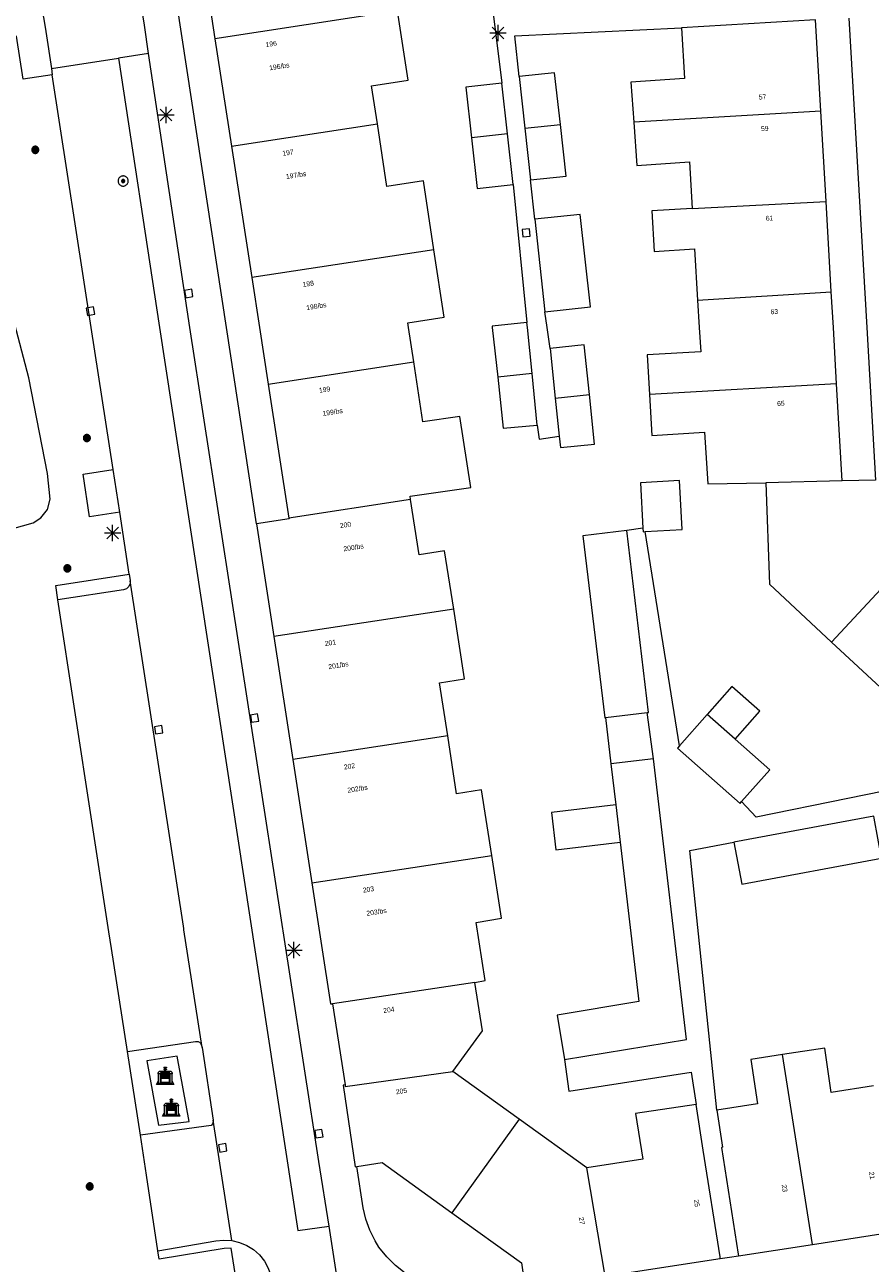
# Model space of a CAD drawing. Header units: metres. Extents: x 135779 to 137489, y 452643 to 455118.
# Tile 124 of 256: x 136086 to 136138, y 453743 to 453818. Entities that reach past the tile are written whole.
import ezdxf
from ezdxf.enums import TextEntityAlignment as Align

# ---------------------------------------------------------------- set-up
doc = ezdxf.new("R2010")
doc.units = ezdxf.units.M
for name, color, linetype, lineweight in [('KTop_BAK_Afval apart plaats', 96, 'Continuous', 13), ('KTop_BTD_Groenvoorziening', 62, 'Continuous', 13), ('KTop_NAR_Huisnummer (t)', 7, 'Continuous', 13), ('KTop_NAR_Huisnummer tijdelijk (t)', 7, 'Continuous', 13), ('KTop_OBW_Overig Plus', 1, 'Continuous', 13), ('KTop_OTD_Open verharding_tegels', 15, 'Continuous', 13), ('KTop_PAL_Lichtmast', 40, 'Continuous', 13), ('KTop_PND_Grondvlaksituatie van BAG-pand [tachy]', 1, 'Continuous', 13), ('KTop_PND_Pandscheiding', 40, 'Continuous', 13), ('KTop_PUT_Inspectie- of rioolput', 15, 'Continuous', 13), ('KTop_PUT_Kolk', 15, 'Continuous', 13), ('KTop_VGO_Boom', 92, 'Continuous', 13), ('KTop_WGD_Parkeervlak', 251, 'Continuous', 13), ('KTop_WGD_Rijbaan_Lokale weg', 251, 'Continuous', 13), ('KTop_WGD_Rijbaan_Lokale weg_verkeersdrempel', 40, 'Continuous', 13), ('KTop_WGD_Voetpad', 251, 'Continuous', 13), ('KTop_WGD_Voetpad_achterpad', 251, 'Continuous', 13)]:
    doc.layers.add(name, color=color, linetype=linetype, lineweight=lineweight)
doc.styles.add('Style-ROVU', font='ROVU.shx')
doc.styles.add('Style-ROVUCURSIEF', font='ROVUCURSIEF.shx')

# ---------------------------------------------------------------- blocks, each defined once
blk = doc.blocks.new('BAK_Afval_apart_plaats')
at = {"layer": 'KTop_BAK_Afval apart plaats'}
for p, q in [((-0.43, 0.141), (-0.425, 0.168)), ((-0.43, 0.118), (-0.43, 0.141)), ((-0.29, 0.118), (-0.43, 0.118)), ((-0.43, 0.118), (-0.43, -0.457)), ((-0.29, 0.118), (-0.43, 0.118)), ((-0.425, 0.168), (-0.416, 0.193)), ((-0.416, 0.193), (-0.403, 0.215)), ((-0.403, 0.215), (-0.384, 0.24)), ((-0.384, 0.24), (-0.364, 0.258)), ((-0.364, 0.258), (-0.342, 0.272)), ((-0.342, 0.272), (0, 0.272)), ((-0.282, 0.167), (-0.29, 0.146)), ((-0.282, 0.167), (-0.29, 0.146)), ((-0.29, 0.146), (-0.29, 0.118)), ((-0.29, 0.146), (-0.29, 0.118)), ((-0.29, -0.429), (-0.29, 0.118)), ((-0.29, 0.118), (-0.29, -0.429)), ((-0.273, 0.186), (-0.282, 0.167)), ((-0.273, 0.186), (-0.282, 0.167)), ((-0.248, 0.217), (-0.273, 0.186)), ((-0.248, 0.217), (-0.273, 0.186)), ((0.248, 0.217), (-0.248, 0.217)), ((0.248, 0.217), (-0.248, 0.217)), ((-0.242, 0.081), (-0.242, 0.153)), ((-0.242, 0.153), (0.242, 0.153)), ((0.242, 0.081), (-0.242, 0.081)), ((-0.242, 0.034), (-0.242, 0.081)), ((-0.242, 0.081), (0.242, 0.081)), ((-0.242, -0.059), (-0.242, 0.034)), ((-0.242, 0.034), (0.242, 0.034)), ((0.242, 0.034), (-0.242, 0.034)), ((-0.073, 0.513), (-0.072, 0.515)), ((-0.073, 0.513), (-0.073, 0.49)), ((-0.072, 0.511), (-0.073, 0.513)), ((-0.072, 0.511), (-0.073, 0.513)), ((-0.073, 0.49), (-0.072, 0.488)), ((-0.073, 0.399), (-0.073, 0.376)), ((-0.072, 0.397), (-0.073, 0.399)), ((-0.073, 0.376), (-0.072, 0.374)), ((-0.072, 0.515), (-0.071, 0.516)), ((-0.07, 0.51), (-0.072, 0.511)), ((-0.07, 0.51), (-0.072, 0.511)), ((-0.072, 0.488), (-0.07, 0.486)), ((-0.07, 0.396), (-0.072, 0.397)), ((-0.072, 0.374), (-0.07, 0.373)), ((-0.071, 0.516), (-0.07, 0.517)), ((-0.07, 0.517), (-0.067, 0.519)), ((-0.069, 0.509), (-0.07, 0.51)), ((-0.069, 0.509), (-0.07, 0.51)), ((-0.07, 0.486), (-0.069, 0.485)), ((-0.069, 0.395), (-0.07, 0.396)), ((-0.07, 0.373), (-0.069, 0.371)), ((-0.066, 0.507), (-0.069, 0.509)), ((-0.066, 0.507), (-0.069, 0.509)), ((-0.069, 0.485), (-0.066, 0.484)), ((-0.066, 0.394), (-0.069, 0.395)), ((-0.069, 0.371), (-0.066, 0.37)), ((-0.067, 0.519), (-0.065, 0.52)), ((-0.063, 0.506), (-0.066, 0.507)), ((-0.063, 0.506), (-0.066, 0.507)), ((-0.066, 0.484), (-0.063, 0.483)), ((-0.063, 0.392), (-0.066, 0.394)), ((-0.066, 0.37), (-0.063, 0.369)), ((-0.065, 0.52), (-0.061, 0.521)), ((-0.059, 0.505), (-0.063, 0.506)), ((-0.059, 0.505), (-0.063, 0.506)), ((-0.063, 0.483), (-0.059, 0.482)), ((-0.059, 0.391), (-0.063, 0.392)), ((-0.063, 0.369), (-0.059, 0.368)), ((-0.061, 0.521), (-0.055, 0.523)), ((-0.054, 0.504), (-0.059, 0.505)), ((-0.054, 0.504), (-0.059, 0.505)), ((-0.059, 0.482), (-0.054, 0.481)), ((-0.054, 0.39), (-0.059, 0.391)), ((-0.059, 0.368), (-0.054, 0.367)), ((-0.055, 0.523), (-0.049, 0.524)), ((-0.048, 0.503), (-0.054, 0.504)), ((-0.048, 0.503), (-0.054, 0.504)), ((-0.054, 0.481), (-0.048, 0.48)), ((-0.048, 0.389), (-0.054, 0.39)), ((-0.054, 0.367), (-0.048, 0.366)), ((-0.049, 0.524), (-0.043, 0.525)), ((-0.043, 0.502), (-0.048, 0.503)), ((-0.043, 0.502), (-0.048, 0.503)), ((-0.048, 0.48), (-0.043, 0.479)), ((-0.043, 0.388), (-0.048, 0.389)), ((-0.048, 0.366), (-0.043, 0.365)), ((-0.043, 0.525), (-0.035, 0.526)), ((-0.036, 0.501), (-0.043, 0.502)), ((-0.036, 0.501), (-0.043, 0.502)), ((-0.043, 0.479), (-0.036, 0.478)), ((-0.036, 0.388), (-0.043, 0.388)), ((-0.043, 0.365), (-0.036, 0.364)), ((-0.03, 0.501), (-0.036, 0.501)), ((-0.03, 0.501), (-0.036, 0.501)), ((-0.036, 0.478), (-0.03, 0.478)), ((-0.03, 0.387), (-0.036, 0.388)), ((-0.036, 0.364), (-0.03, 0.364)), ((-0.035, 0.526), (-0.029, 0.527)), ((-0.021, 0.5), (-0.03, 0.501)), ((-0.021, 0.5), (-0.03, 0.501)), ((-0.03, 0.478), (-0.028, 0.478)), ((-0.021, 0.387), (-0.03, 0.387)), ((-0.03, 0.364), (-0.028, 0.364)), ((-0.029, 0.527), (-0.023, 0.527)), ((-0.028, 0.478), (-0.021, 0.477)), ((-0.028, 0.468), (-0.028, 0.478)), ((-0.028, 0.478), (-0.021, 0.477)), ((-0.028, 0.4), (-0.028, 0.468)), ((-0.028, 0.468), (-0.021, 0.468)), ((-0.021, 0.468), (-0.028, 0.468)), ((-0.021, 0.4), (-0.028, 0.4)), ((-0.028, 0.364), (-0.021, 0.363)), ((-0.028, 0.355), (-0.028, 0.364)), ((-0.028, 0.364), (-0.021, 0.363)), ((-0.028, 0.272), (-0.028, 0.355)), ((-0.028, 0.355), (-0.021, 0.354)), ((-0.021, 0.354), (-0.028, 0.355)), ((0.028, 0.272), (-0.028, 0.272)), ((-0.023, 0.527), (-0.013, 0.528)), ((-0.014, 0.5), (-0.021, 0.5)), ((-0.014, 0.5), (-0.021, 0.5)), ((-0.021, 0.477), (-0.014, 0.477)), ((-0.021, 0.477), (-0.014, 0.477)), ((-0.021, 0.468), (-0.014, 0.468)), ((-0.014, 0.468), (-0.021, 0.468)), ((-0.014, 0.399), (-0.021, 0.4)), ((-0.014, 0.386), (-0.021, 0.387)), ((-0.021, 0.363), (-0.014, 0.363)), ((-0.021, 0.363), (-0.014, 0.363)), ((-0.021, 0.354), (-0.014, 0.354)), ((-0.014, 0.354), (-0.021, 0.354)), ((0, 0.5), (-0.014, 0.5)), ((0, 0.5), (-0.014, 0.5)), ((-0.014, 0.477), (0, 0.477)), ((-0.014, 0.477), (0, 0.477)), ((-0.014, 0.468), (0, 0.468)), ((0, 0.468), (-0.014, 0.468)), ((0, 0.399), (-0.014, 0.399)), ((0, 0.386), (-0.014, 0.386)), ((-0.014, 0.363), (0, 0.363)), ((-0.014, 0.363), (0, 0.363)), ((-0.014, 0.354), (0, 0.354)), ((0, 0.354), (-0.014, 0.354)), ((-0.013, 0.528), (-0.005, 0.528)), ((-0.005, 0.528), (0, 0.528)), ((0, 0.528), (0.005, 0.528)), ((0, 0.5), (0, 0.477)), ((0, 0.477), (0, 0.5)), ((0, 0.477), (0, 0.5)), ((0, 0.5), (0.014, 0.5)), ((0.014, 0.5), (0, 0.5)), ((0.014, 0.477), (0, 0.477)), ((0, 0.477), (0.014, 0.477)), ((0.014, 0.468), (0, 0.468)), ((0, 0.468), (0, 0.399)), ((0, 0.468), (0, 0.399)), ((0.014, 0.468), (0, 0.468)), ((0, 0.399), (0.014, 0.399)), ((0, 0.363), (0, 0.386)), ((0, 0.363), (0, 0.386)), ((0, 0.386), (0.014, 0.386)), ((0.014, 0.363), (0, 0.363)), ((0, 0.363), (0.014, 0.363)), ((0, 0.354), (0.014, 0.354)), ((0, 0.272), (0, 0.354)), ((0, 0.354), (0, 0.272)), ((0.014, 0.354), (0, 0.354)), ((0, 0.272), (0.342, 0.272)), ((0.028, 0.272), (0, 0.272)), ((0, 0.272), (0.028, 0.272)), ((0.005, 0.528), (0.013, 0.528)), ((0.013, 0.528), (0.023, 0.527)), ((0.014, 0.5), (0.021, 0.5)), ((0.021, 0.5), (0.014, 0.5)), ((0.021, 0.477), (0.014, 0.477)), ((0.014, 0.477), (0.021, 0.477)), ((0.021, 0.468), (0.014, 0.468)), ((0.021, 0.468), (0.014, 0.468)), ((0.014, 0.399), (0.021, 0.4)), ((0.014, 0.386), (0.021, 0.387)), ((0.021, 0.363), (0.014, 0.363)), ((0.014, 0.363), (0.021, 0.363)), ((0.014, 0.354), (0.021, 0.354)), ((0.021, 0.354), (0.014, 0.354)), ((0.021, 0.5), (0.03, 0.501)), ((0.03, 0.501), (0.021, 0.5)), ((0.028, 0.478), (0.021, 0.477)), ((0.021, 0.477), (0.028, 0.478)), ((0.021, 0.468), (0.028, 0.468)), ((0.028, 0.468), (0.021, 0.468)), ((0.028, 0.468), (0.021, 0.468)), ((0.021, 0.4), (0.028, 0.4)), ((0.021, 0.387), (0.03, 0.387)), ((0.028, 0.364), (0.021, 0.363)), ((0.021, 0.363), (0.028, 0.364)), ((0.021, 0.354), (0.028, 0.355)), ((0.028, 0.355), (0.021, 0.354)), ((0.023, 0.527), (0.029, 0.527)), ((0.03, 0.478), (0.028, 0.478)), ((0.028, 0.478), (0.028, 0.468)), ((0.028, 0.4), (0.028, 0.468)), ((0.03, 0.364), (0.028, 0.364)), ((0.028, 0.364), (0.028, 0.355)), ((0.028, 0.355), (0.028, 0.272)), ((0.029, 0.527), (0.035, 0.526)), ((0.03, 0.501), (0.036, 0.501)), ((0.036, 0.501), (0.03, 0.501)), ((0.036, 0.478), (0.03, 0.478)), ((0.03, 0.387), (0.036, 0.388)), ((0.036, 0.364), (0.03, 0.364)), ((0.035, 0.526), (0.043, 0.525)), ((0.036, 0.501), (0.043, 0.502)), ((0.043, 0.502), (0.036, 0.501)), ((0.043, 0.479), (0.036, 0.478)), ((0.036, 0.388), (0.043, 0.388)), ((0.043, 0.365), (0.036, 0.364)), ((0.043, 0.525), (0.049, 0.524)), ((0.043, 0.502), (0.048, 0.503)), ((0.048, 0.503), (0.043, 0.502)), ((0.048, 0.48), (0.043, 0.479)), ((0.043, 0.388), (0.048, 0.389)), ((0.048, 0.366), (0.043, 0.365)), ((0.048, 0.503), (0.054, 0.504)), ((0.054, 0.504), (0.048, 0.503)), ((0.054, 0.481), (0.048, 0.48)), ((0.048, 0.389), (0.054, 0.39)), ((0.054, 0.367), (0.048, 0.366)), ((0.049, 0.524), (0.055, 0.523)), ((0.054, 0.504), (0.059, 0.505)), ((0.059, 0.505), (0.054, 0.504)), ((0.059, 0.482), (0.054, 0.481)), ((0.054, 0.39), (0.059, 0.391)), ((0.059, 0.368), (0.054, 0.367)), ((0.055, 0.523), (0.061, 0.521)), ((0.059, 0.505), (0.063, 0.506)), ((0.063, 0.506), (0.059, 0.505)), ((0.063, 0.483), (0.059, 0.482)), ((0.059, 0.391), (0.063, 0.392)), ((0.063, 0.369), (0.059, 0.368)), ((0.061, 0.521), (0.065, 0.52)), ((0.063, 0.506), (0.066, 0.507)), ((0.066, 0.507), (0.063, 0.506)), ((0.066, 0.484), (0.063, 0.483)), ((0.063, 0.392), (0.066, 0.394)), ((0.066, 0.37), (0.063, 0.369)), ((0.065, 0.52), (0.067, 0.519)), ((0.066, 0.507), (0.069, 0.509)), ((0.069, 0.509), (0.066, 0.507)), ((0.069, 0.485), (0.066, 0.484)), ((0.066, 0.394), (0.069, 0.395)), ((0.069, 0.371), (0.066, 0.37)), ((0.067, 0.519), (0.07, 0.517)), ((0.069, 0.509), (0.07, 0.51)), ((0.07, 0.51), (0.069, 0.509)), ((0.07, 0.486), (0.069, 0.485)), ((0.069, 0.395), (0.07, 0.396)), ((0.07, 0.373), (0.069, 0.371)), ((0.07, 0.517), (0.071, 0.516)), ((0.07, 0.51), (0.072, 0.511)), ((0.072, 0.511), (0.07, 0.51)), ((0.072, 0.488), (0.07, 0.486)), ((0.07, 0.396), (0.072, 0.397)), ((0.072, 0.374), (0.07, 0.373)), ((0.071, 0.516), (0.072, 0.515)), ((0.072, 0.515), (0.073, 0.513)), ((0.072, 0.511), (0.073, 0.513)), ((0.073, 0.513), (0.072, 0.511)), ((0.073, 0.49), (0.072, 0.488)), ((0.072, 0.397), (0.073, 0.399)), ((0.073, 0.376), (0.072, 0.374)), ((0.073, 0.513), (0.073, 0.49)), ((0.073, 0.399), (0.073, 0.376)), ((0.242, 0.153), (0.242, 0.081)), ((0.242, 0.081), (0.242, 0.034)), ((0.242, 0.034), (0.242, -0.059)), ((0.273, 0.186), (0.248, 0.217)), ((0.273, 0.186), (0.248, 0.217)), ((0.282, 0.167), (0.273, 0.186)), ((0.282, 0.167), (0.273, 0.186)), ((0.29, 0.146), (0.282, 0.167)), ((0.29, 0.146), (0.282, 0.167)), ((0.29, 0.118), (0.29, 0.146)), ((0.29, 0.118), (0.29, 0.146)), ((0.43, 0.118), (0.29, 0.118)), ((0.29, 0.118), (0.29, -0.429)), ((0.43, 0.118), (0.29, 0.118)), ((0.29, -0.429), (0.29, 0.118)), ((0.342, 0.272), (0.364, 0.258)), ((0.364, 0.258), (0.384, 0.24)), ((0.384, 0.24), (0.403, 0.215)), ((0.403, 0.215), (0.416, 0.193)), ((0.416, 0.193), (0.425, 0.168)), ((0.425, 0.168), (0.43, 0.141)), ((0.43, 0.141), (0.43, 0.118)), ((0.43, -0.457), (0.43, 0.118)), ((-0.528, -0.528), (-0.43, -0.332)), ((0.528, -0.528), (-0.528, -0.528)), ((-0.43, -0.332), (-0.43, -0.457)), ((-0.43, -0.457), (0.43, -0.457)), ((-0.43, -0.457), (0.43, -0.457)), ((0.29, -0.429), (-0.29, -0.429)), ((-0.29, -0.429), (0.29, -0.429)), ((0.242, -0.059), (-0.242, -0.059)), ((-0.242, -0.059), (-0.242, -0.092)), ((0.242, -0.059), (-0.242, -0.059)), ((-0.242, -0.092), (0.242, -0.092)), ((-0.242, -0.11), (-0.242, -0.092)), ((-0.242, -0.092), (0.242, -0.092)), ((0.242, -0.11), (-0.242, -0.11)), ((0.242, -0.11), (-0.242, -0.11)), ((-0.242, -0.147), (0.242, -0.147)), ((-0.242, -0.41), (-0.242, -0.147)), ((0.242, -0.41), (-0.242, -0.41)), ((0.242, -0.11), (0.242, -0.059)), ((0.242, -0.092), (0.242, -0.11)), ((0.242, -0.092), (0.242, -0.11)), ((0.242, -0.147), (0.242, -0.41)), ((0.43, -0.457), (0.43, -0.332)), ((0.43, -0.332), (0.528, -0.528))]:
    blk.add_line(p, q, dxfattribs=at)
at = {"layer": 'KTop_BAK_Afval apart plaats', "flags": 128}
blk.add_lwpolyline([(0.029, 0.413), (0.035, 0.412), (0.043, 0.411), (0.049, 0.41), (0.055, 0.409), (0.061, 0.407), (0.065, 0.406), (0.067, 0.405), (0.07, 0.403), (0.071, 0.402), (0.072, 0.401), (0.073, 0.399), (0.072, 0.397), (0.07, 0.396), (0.069, 0.395), (0.066, 0.394), (0.063, 0.392), (0.059, 0.391), (0.054, 0.39), (0.048, 0.389), (0.043, 0.388), (0.036, 0.388), (0.03, 0.387), (0.021, 0.387), (0.014, 0.386), (0, 0.386), (-0.014, 0.386), (-0.021, 0.387), (-0.03, 0.387), (-0.036, 0.388), (-0.043, 0.388), (-0.048, 0.389), (-0.054, 0.39), (-0.059, 0.391), (-0.063, 0.392), (-0.066, 0.394), (-0.069, 0.395), (-0.07, 0.396), (-0.072, 0.397), (-0.073, 0.399), (-0.072, 0.401), (-0.071, 0.402), (-0.07, 0.403), (-0.067, 0.405), (-0.065, 0.406), (-0.061, 0.407), (-0.055, 0.409), (-0.049, 0.41), (-0.043, 0.411), (-0.035, 0.412), (-0.029, 0.413), (-0.028, 0.413), (-0.028, 0.4), (-0.021, 0.4), (-0.014, 0.399), (0, 0.399), (0.014, 0.399), (0.021, 0.4), (0.028, 0.4), (0.028, 0.413), (0.029, 0.413), (0.028, 0.413)], dxfattribs=at)
at = {"layer": 'KTop_BAK_Afval apart plaats'}
for p in [(0, 0), (-0.43, -0.457)]:
    blk.add_point(p, dxfattribs=at)
blk = doc.blocks.new('PAL_Lichtmast')
at = {"layer": 'KTop_PAL_Lichtmast'}
for p, q in [((-0.354, -0.354), (0.354, 0.354)), ((0.354, -0.354), (-0.354, 0.354)), ((0, -0.5), (0, 0.5)), ((-0.5, 0), (0.5, 0))]:
    blk.add_line(p, q, dxfattribs=at)
blk = doc.blocks.new('PUT_Inspectie-_of_rioolput')
at = {"layer": 'KTop_PUT_Inspectie- of rioolput', "flags": 128}
for points in [[(0.31, 0), (0.308, 0.032), (0.303, 0.064), (0.294, 0.095), (0.283, 0.126), (0.268, 0.155), (0.25, 0.182), (0.23, 0.207), (0.207, 0.23), (0.182, 0.25), (0.154, 0.268), (0.126, 0.283), (0.095, 0.294), (0.064, 0.303), (0.032, 0.308), (0, 0.309), (-0.032, 0.308), (-0.064, 0.303), (-0.096, 0.294), (-0.126, 0.283), (-0.155, 0.268), (-0.182, 0.25), (-0.207, 0.23), (-0.23, 0.207), (-0.25, 0.182), (-0.268, 0.154), (-0.283, 0.126), (-0.294, 0.095), (-0.303, 0.064), (-0.308, 0.032), (-0.309, 0), (-0.308, -0.032), (-0.303, -0.064), (-0.294, -0.096), (-0.283, -0.126), (-0.268, -0.155), (-0.25, -0.182), (-0.23, -0.207), (-0.207, -0.23), (-0.182, -0.25), (-0.155, -0.268), (-0.126, -0.283), (-0.096, -0.294), (-0.064, -0.303), (-0.032, -0.308), (0, -0.309), (0.032, -0.308), (0.064, -0.303), (0.095, -0.294), (0.126, -0.283), (0.155, -0.268), (0.182, -0.25), (0.207, -0.23), (0.23, -0.207), (0.25, -0.182), (0.268, -0.155), (0.283, -0.126), (0.294, -0.096), (0.303, -0.064), (0.308, -0.032), (0.31, 0)], [(0.095, 0), (0.094, 0.009), (0.092, 0.019), (0.09, 0.029), (0.086, 0.038), (0.082, 0.047), (0.076, 0.055), (0.07, 0.063), (0.063, 0.07), (0.055, 0.076), (0.047, 0.082), (0.038, 0.086), (0.029, 0.09), (0.019, 0.092), (0.009, 0.094), (0, 0.094), (-0.01, 0.094), (-0.02, 0.092), (-0.029, 0.09), (-0.039, 0.086), (-0.048, 0.082), (-0.056, 0.076), (-0.064, 0.07), (-0.071, 0.063), (-0.077, 0.055), (-0.082, 0.047), (-0.087, 0.038), (-0.09, 0.029), (-0.093, 0.019), (-0.094, 0.009), (-0.095, 0), (-0.094, -0.01), (-0.093, -0.02), (-0.09, -0.029), (-0.087, -0.039), (-0.082, -0.048), (-0.077, -0.056), (-0.071, -0.064), (-0.064, -0.071), (-0.056, -0.077), (-0.047, -0.082), (-0.039, -0.087), (-0.029, -0.09), (-0.02, -0.093), (-0.01, -0.094), (0, -0.095), (0.009, -0.094), (0.019, -0.093), (0.029, -0.09), (0.038, -0.087), (0.047, -0.082), (0.055, -0.077), (0.063, -0.071), (0.07, -0.064), (0.076, -0.056), (0.082, -0.047), (0.086, -0.039), (0.09, -0.029), (0.092, -0.02), (0.094, -0.01), (0.095, 0)], [(0.035, 0), (0.034, 0.003), (0.034, 0.007), (0.033, 0.01), (0.031, 0.014), (0.03, 0.017), (0.028, 0.02), (0.026, 0.023), (0.023, 0.026), (0.02, 0.028), (0.017, 0.03), (0.014, 0.031), (0.01, 0.033), (0.007, 0.034), (0.003, 0.034), (0, 0.034), (-0.004, 0.034), (-0.007, 0.034), (-0.011, 0.033), (-0.014, 0.031), (-0.018, 0.03), (-0.021, 0.028), (-0.023, 0.026), (-0.026, 0.023), (-0.028, 0.02), (-0.03, 0.017), (-0.032, 0.014), (-0.033, 0.01), (-0.034, 0.007), (-0.035, 0.003), (-0.035, 0), (-0.035, -0.004), (-0.034, -0.007), (-0.033, -0.011), (-0.032, -0.014), (-0.03, -0.018), (-0.028, -0.021), (-0.026, -0.023), (-0.023, -0.026), (-0.021, -0.028), (-0.017, -0.03), (-0.014, -0.032), (-0.011, -0.033), (-0.007, -0.034), (-0.004, -0.035), (0, -0.035), (0.003, -0.035), (0.007, -0.034), (0.01, -0.033), (0.014, -0.032), (0.017, -0.03), (0.02, -0.028), (0.023, -0.026), (0.026, -0.023), (0.028, -0.021), (0.03, -0.017), (0.031, -0.014), (0.033, -0.011), (0.034, -0.007), (0.034, -0.004), (0.035, 0)], [(0.01, 0.02), (0.007, 0.02), (0.005, 0.021), (0.003, 0.022), (0.001, 0.022), (-0.001, 0.022), (-0.004, 0.022), (-0.006, 0.021), (-0.008, 0.02), (-0.01, 0.019), (-0.012, 0.018), (-0.014, 0.017), (-0.016, 0.015), (-0.017, 0.013), (-0.019, 0.012), (-0.02, 0.009), (-0.021, 0.007), (-0.022, 0.005), (-0.022, 0.003), (-0.022, 0.001), (-0.022, -0.001), (-0.022, -0.004), (-0.022, -0.006), (-0.021, -0.008), (-0.02, -0.01), (-0.019, -0.012), (-0.017, -0.014), (-0.016, -0.016), (-0.014, -0.017), (-0.012, -0.019), (-0.01, -0.02), (-0.008, -0.021), (-0.006, -0.022), (-0.003, -0.022), (-0.001, -0.022), (0.001, -0.022), (0.003, -0.022), (0.005, -0.022), (0.008, -0.021), (0.01, -0.02), (0.012, -0.019), (0.014, -0.017), (0.015, -0.016), (0.017, -0.014), (0.018, -0.012), (0.02, -0.01), (0.02, -0.008), (0.021, -0.006), (0.022, -0.003), (0.022, -0.001), (0.022, 0.001), (0.022, 0.003), (0.021, 0.005), (0.02, 0.008), (0.019, 0.01), (0.018, 0.012), (0.017, 0.014), (0.015, 0.015), (0.013, 0.017), (0.012, 0.018), (0.01, 0.02)]]:
    blk.add_lwpolyline(points, dxfattribs=at)
blk = doc.blocks.new('PUT_Kolk')
at = {"layer": 'KTop_PUT_Kolk', "flags": 128}
blk.add_lwpolyline([(0.225, -0.225), (0.225, 0.225), (-0.225, 0.225), (-0.225, -0.225), (0.225, -0.225)], dxfattribs=at)
blk = doc.blocks.new('VGO_Boom')
at = {"layer": 'KTop_VGO_Boom', "flags": 128}
for points in [[(0.215, 0), (0.214, 0.022), (0.21, 0.045), (0.204, 0.066), (0.196, 0.087), (0.186, 0.108), (0.174, 0.126), (0.16, 0.144), (0.144, 0.16), (0.126, 0.174), (0.107, 0.186), (0.087, 0.196), (0.066, 0.204), (0.045, 0.21), (0.022, 0.214), (-0.001, 0.215), (-0.023, 0.214), (-0.045, 0.21), (-0.067, 0.204), (-0.088, 0.196), (-0.108, 0.186), (-0.127, 0.174), (-0.144, 0.16), (-0.16, 0.144), (-0.174, 0.126), (-0.187, 0.107), (-0.197, 0.087), (-0.205, 0.066), (-0.211, 0.045), (-0.214, 0.022), (-0.215, -0.001), (-0.214, -0.023), (-0.211, -0.045), (-0.205, -0.067), (-0.197, -0.088), (-0.187, -0.108), (-0.174, -0.127), (-0.16, -0.144), (-0.144, -0.16), (-0.127, -0.174), (-0.108, -0.187), (-0.088, -0.197), (-0.067, -0.205), (-0.045, -0.211), (-0.023, -0.214), (0, -0.215), (0.022, -0.214), (0.045, -0.211), (0.066, -0.205), (0.087, -0.197), (0.108, -0.187), (0.126, -0.174), (0.144, -0.16), (0.16, -0.144), (0.174, -0.127), (0.186, -0.108), (0.196, -0.088), (0.204, -0.067), (0.21, -0.045), (0.214, -0.023), (0.215, -0.001)], [(0.155, 0), (0.154, 0.016), (0.152, 0.032), (0.147, 0.048), (0.142, 0.063), (0.134, 0.078), (0.125, 0.091), (0.115, 0.104), (0.104, 0.115), (0.091, 0.125), (0.077, 0.134), (0.063, 0.142), (0.048, 0.147), (0.032, 0.152), (0.016, 0.154), (-0.001, 0.155), (-0.017, 0.154), (-0.033, 0.152), (-0.048, 0.147), (-0.064, 0.142), (-0.078, 0.134), (-0.092, 0.125), (-0.104, 0.115), (-0.116, 0.104), (-0.126, 0.091), (-0.135, 0.077), (-0.142, 0.063), (-0.148, 0.048), (-0.152, 0.032), (-0.155, 0.016), (-0.155, -0.001), (-0.155, -0.017), (-0.152, -0.033), (-0.148, -0.048), (-0.142, -0.064), (-0.135, -0.078), (-0.126, -0.092), (-0.116, -0.104), (-0.104, -0.116), (-0.092, -0.126), (-0.078, -0.135), (-0.064, -0.142), (-0.048, -0.148), (-0.033, -0.152), (-0.017, -0.155), (0, -0.155), (0.016, -0.155), (0.032, -0.152), (0.048, -0.148), (0.063, -0.142), (0.078, -0.135), (0.091, -0.126), (0.104, -0.116), (0.115, -0.104), (0.125, -0.092), (0.134, -0.078), (0.142, -0.064), (0.147, -0.048), (0.152, -0.033), (0.154, -0.017), (0.155, -0.001)], [(0.095, 0), (0.094, 0.01), (0.093, 0.02), (0.09, 0.029), (0.087, 0.039), (0.082, 0.048), (0.077, 0.056), (0.071, 0.064), (0.064, 0.071), (0.056, 0.077), (0.047, 0.082), (0.039, 0.087), (0.029, 0.09), (0.02, 0.093), (0.01, 0.094), (-0.001, 0.095), (-0.01, 0.094), (-0.02, 0.093), (-0.03, 0.09), (-0.039, 0.087), (-0.048, 0.082), (-0.056, 0.077), (-0.064, 0.071), (-0.071, 0.064), (-0.077, 0.056), (-0.083, 0.047), (-0.087, 0.039), (-0.091, 0.029), (-0.093, 0.02), (-0.095, 0.01), (-0.095, -0.001), (-0.095, -0.01), (-0.093, -0.02), (-0.091, -0.03), (-0.087, -0.039), (-0.083, -0.048), (-0.077, -0.056), (-0.071, -0.064), (-0.064, -0.071), (-0.056, -0.077), (-0.048, -0.083), (-0.039, -0.087), (-0.03, -0.091), (-0.02, -0.093), (-0.01, -0.095), (0, -0.095), (0.01, -0.095), (0.02, -0.093), (0.029, -0.091), (0.039, -0.087), (0.048, -0.083), (0.056, -0.077), (0.064, -0.071), (0.071, -0.064), (0.077, -0.056), (0.082, -0.048), (0.087, -0.039), (0.09, -0.03), (0.093, -0.02), (0.094, -0.01), (0.095, -0.001)], [(0.035, 0), (0.035, 0.004), (0.034, 0.007), (0.033, 0.011), (0.032, 0.014), (0.03, 0.018), (0.028, 0.021), (0.026, 0.023), (0.023, 0.026), (0.021, 0.028), (0.017, 0.03), (0.014, 0.032), (0.011, 0.033), (0.007, 0.034), (0.004, 0.035), (-0.001, 0.035), (-0.004, 0.035), (-0.008, 0.034), (-0.011, 0.033), (-0.015, 0.032), (-0.018, 0.03), (-0.021, 0.028), (-0.024, 0.026), (-0.027, 0.023), (-0.029, 0.021), (-0.031, 0.017), (-0.032, 0.014), (-0.034, 0.011), (-0.035, 0.007), (-0.035, 0.004), (-0.035, -0.001), (-0.035, -0.004), (-0.035, -0.008), (-0.034, -0.011), (-0.032, -0.015), (-0.031, -0.018), (-0.029, -0.021), (-0.027, -0.024), (-0.024, -0.027), (-0.021, -0.029), (-0.018, -0.031), (-0.015, -0.032), (-0.011, -0.034), (-0.008, -0.035), (-0.004, -0.035), (0, -0.035), (0.004, -0.035), (0.007, -0.035), (0.011, -0.034), (0.014, -0.032), (0.018, -0.031), (0.021, -0.029), (0.023, -0.027), (0.026, -0.024), (0.028, -0.021), (0.03, -0.018), (0.032, -0.015), (0.033, -0.011), (0.034, -0.008), (0.035, -0.004), (0.035, 0)]]:
    blk.add_lwpolyline(points, dxfattribs=at)

msp = doc.modelspace()

# ---------------------------------------------------------------- linework, layer by layer
at = {"layer": 'KTop_BTD_Groenvoorziening', "flags": 128}
msp.add_lwpolyline([(136085.118, 453787.691), (136086.432, 453788.059), (136086.905, 453788.374), (136087.299, 453788.874), (136087.457, 453789.505), (136087.299, 453791.081), (136086.169, 453796.916), (136085.196, 453800.648)], dxfattribs=at)
at = {"layer": 'KTop_OBW_Overig Plus', "flags": 128}
for points in [[(136129.314, 453774.854), (136130.825, 453776.564), (136129.115, 453778.075), (136127.604, 453776.365)], [(136122.023, 453770.842), (136118.091, 453770.379), (136118.36, 453768.093), (136122.292, 453768.556)]]:
    msp.add_lwpolyline(points, dxfattribs=at)
at = {"layer": 'KTop_OTD_Open verharding_tegels', "flags": 128}
msp.add_lwpolyline([(136091.715, 453788.717), (136089.868, 453788.432), (136089.479, 453791.034), (136091.314, 453791.317)], dxfattribs=at)
at = {"layer": 'KTop_PND_Grondvlaksituatie van BAG-pand [tachy]', "flags": 128}
for points in [[(136095.591, 453823.753), (136095.973, 453821.242), (136096.951, 453821.395), (136097.534, 453817.622)], [(136107.455, 453812.425), (136107.1, 453814.746), (136109.334, 453815.087), (136108.686, 453819.327)], [(136134.213, 453818.779), (136126.028, 453818.291)], [(136134.541, 453813.201), (136134.213, 453818.779)], [(136126.028, 453818.291), (136126.212, 453815.202), (136122.947, 453814.981), (136123.12, 453812.52)], [(136097.534, 453817.622), (136098.547, 453811.063)], [(136118.641, 453812.397), (136118.287, 453815.547), (136116.114, 453815.315)], [(136115.057, 453814.901), (136112.865, 453814.662), (136113.21, 453811.571)], [(136115.399, 453811.816), (136115.057, 453814.901)], [(136116.114, 453815.315), (136116.462, 453812.158)], [(136134.865, 453807.695), (136134.541, 453813.201)], [(136123.12, 453812.52), (136123.306, 453809.887), (136126.516, 453810.103), (136126.686, 453807.257)], [(136110.915, 453804.738), (136110.273, 453808.941), (136108.039, 453808.6), (136107.455, 453812.425)], [(136115.742, 453808.725), (136115.399, 453811.816)], [(136116.462, 453812.158), (136116.81, 453809)], [(136116.81, 453809), (136118.996, 453809.232), (136118.641, 453812.397)], [(136098.547, 453811.063), (136099.788, 453803.037)], [(136113.21, 453811.571), (136113.556, 453808.48), (136115.742, 453808.725)], [(136126.686, 453807.257), (136124.22, 453807.11), (136124.367, 453804.641), (136126.833, 453804.788), (136127.02, 453801.657)], [(136135.189, 453802.165), (136134.865, 453807.695)], [(136117.69, 453800.949), (136120.473, 453801.249), (136119.844, 453806.891), (136117.079, 453806.604)], [(136117.079, 453806.604), (136117.69, 453800.949)], [(136109.674, 453797.894), (136109.353, 453800), (136109.311, 453800.274), (136111.545, 453800.615), (136110.915, 453804.738)], [(136099.788, 453803.037), (136100.257, 453800), (136100.792, 453796.536)], [(136135.515, 453796.557), (136135.315, 453800), (136135.189, 453802.165)], [(136127.02, 453801.657), (136127.118, 453800), (136127.207, 453798.51), (136123.935, 453798.316), (136124.072, 453795.903)], [(136116.594, 453800.297), (136114.469, 453800.065), (136114.476, 453800), (136114.808, 453796.955)], [(136116.904, 453797.183), (136116.624, 453800), (136116.594, 453800.297)], [(136120.411, 453795.902), (136120.095, 453798.927), (136118.011, 453798.709)], [(136118.011, 453798.709), (136118.327, 453795.684)], [(136109.486, 453789.485), (136109.455, 453789.686), (136113.166, 453790.223), (136112.492, 453794.551), (136110.234, 453794.224), (136109.674, 453797.894)], [(136114.808, 453796.955), (136115.147, 453793.845), (136117.217, 453794.037)], [(136117.217, 453794.037), (136116.904, 453797.183)], [(136135.855, 453790.637), (136135.515, 453796.557)], [(136100.792, 453796.536), (136102.056, 453788.349)], [(136118.569, 453793.366), (136118.643, 453792.659), (136120.727, 453792.877), (136120.411, 453795.902)], [(136124.072, 453795.903), (136124.214, 453793.406), (136127.446, 453793.591), (136127.653, 453790.455), (136131.189, 453790.514)], [(136118.327, 453795.684), (136118.569, 453793.366)], [(136123.825, 453787.533), (136126.079, 453787.662), (136125.909, 453790.652), (136123.521, 453790.516), (136123.68, 453787.736)], [(136131.189, 453790.514), (136131.413, 453784.318), (136135.205, 453780.783)], [(136137.897, 453790.66), (136135.855, 453790.637)], [(136112.12, 453782.801), (136111.563, 453786.355), (136110.011, 453786.116), (136109.486, 453789.485)], [(136102.056, 453788.349), (136102.061, 453788.318), (136100.076, 453788.009)], [(136100.076, 453788.009), (136101.139, 453781.123)], [(136122.686, 453787.596), (136120.013, 453787.276), (136121.343, 453776.166), (136121.395, 453776.172)], [(136123.947, 453776.478), (136124.016, 453776.486), (136122.686, 453787.596)], [(136123.68, 453787.736), (136123.692, 453787.525), (136123.825, 453787.533)], [(136111.751, 453775.052), (136111.248, 453778.294), (136112.788, 453778.533), (136112.12, 453782.801)], [(136101.139, 453781.123), (136102.299, 453773.607)], [(136135.205, 453780.783), (136138.998, 453777.249), (136144.613, 453777.365)], [(136121.395, 453776.172), (136121.727, 453773.351)], [(136124.316, 453773.656), (136123.947, 453776.478)], [(136127.604, 453776.365), (136125.906, 453774.443)], [(136129.314, 453774.854), (136127.604, 453776.365)], [(136114.441, 453767.761), (136113.824, 453771.752), (136112.297, 453771.526), (136111.751, 453775.052)], [(136129.704, 453771.041), (136131.425, 453772.988), (136129.314, 453774.854)], [(136125.906, 453774.443), (136125.789, 453774.311), (136129.61, 453770.934), (136129.704, 453771.041)], [(136102.299, 453773.607), (136103.46, 453766.083)], [(136118.884, 453755.287), (136126.337, 453756.524), (136124.316, 453773.656)], [(136121.727, 453773.351), (136122.023, 453770.842)], [(136122.023, 453770.842), (136122.292, 453768.556)], [(136137.8, 453770.036), (136137.777, 453770.158), (136129.235, 453768.572)], [(136129.235, 453768.572), (136129.713, 453765.997), (136138.255, 453767.582), (136137.8, 453770.036)], [(136122.292, 453768.556), (136123.439, 453758.83), (136118.434, 453757.999), (136118.884, 453755.287)], [(136113.41, 453759.997), (136114.046, 453760.123), (136113.484, 453763.666), (136115.036, 453763.917), (136114.441, 453767.761)], [(136103.46, 453766.083), (136104.602, 453758.687), (136104.711, 453758.704)], [(136112.07, 453754.561), (136113.872, 453757.051), (136113.41, 453759.997)], [(136104.711, 453758.704), (136105.483, 453753.746)], [(136137.762, 453753.679), (136135.186, 453753.284), (136134.787, 453755.988), (136132.211, 453755.594)], [(136132.211, 453755.594), (136130.271, 453755.297), (136130.683, 453752.592), (136128.189, 453752.202)], [(136116.115, 453751.651), (136112.07, 453754.561)], [(136105.483, 453753.746), (136105.374, 453753.729), (136106.09, 453748.741), (136106.206, 453748.759)], [(136126.931, 453752.547), (136123.228, 453751.993), (136123.666, 453749.2), (136120.245, 453748.681)], [(136128.405, 453743.145), (136128.389, 453743.244), (136127.368, 453749.753), (136126.931, 453752.547)], [(136128.189, 453752.202), (136128.539, 453749.942), (136128.48, 453749.932), (136129.496, 453743.414), (136129.511, 453743.315)], [(136120.245, 453748.681), (136116.115, 453751.651)], [(136106.206, 453748.759), (136107.749, 453748.999), (136112.005, 453745.937)], [(136112.005, 453745.937), (136116.262, 453742.876), (136116.49, 453741.295)], [(136134.043, 453744.009), (136139.124, 453744.787)], [(136129.511, 453743.315), (136134.043, 453744.009)], [(136121.371, 453742.068), (136128.405, 453743.145)]]:
    msp.add_lwpolyline(points, dxfattribs=at)
at = {"layer": 'KTop_PND_Pandscheiding', "flags": 128}
for points in [[(136108.686, 453819.327), (136097.534, 453817.622)], [(136134.541, 453813.201), (136123.12, 453812.52)], [(136098.547, 453811.063), (136107.455, 453812.425)], [(136115.399, 453811.816), (136113.21, 453811.571)], [(136116.462, 453812.158), (136118.641, 453812.397)], [(136126.686, 453807.257), (136134.865, 453807.695)], [(136110.915, 453804.738), (136099.788, 453803.037)], [(136127.02, 453801.657), (136135.189, 453802.165)], [(136100.792, 453796.536), (136109.674, 453797.894)], [(136116.904, 453797.183), (136114.808, 453796.955)], [(136135.515, 453796.557), (136124.072, 453795.903)], [(136118.327, 453795.684), (136120.411, 453795.902)], [(136135.855, 453790.637), (136131.189, 453790.514)], [(136109.486, 453789.485), (136102.056, 453788.349)], [(136135.205, 453780.783), (136141.242, 453787.261)], [(136112.12, 453782.801), (136101.139, 453781.123)], [(136121.395, 453776.172), (136123.947, 453776.478)], [(136111.751, 453775.052), (136102.299, 453773.607)], [(136124.316, 453773.656), (136121.727, 453773.351)], [(136103.46, 453766.083), (136114.441, 453767.761)], [(136113.41, 453759.997), (136104.711, 453758.704)], [(136134.043, 453744.009), (136132.211, 453755.594)], [(136105.483, 453753.746), (136105.498, 453753.641), (136112.07, 453754.561)], [(136116.115, 453751.651), (136112.005, 453745.937)], [(136121.371, 453742.068), (136120.245, 453748.681)]]:
    msp.add_lwpolyline(points, dxfattribs=at)
at = {"layer": 'KTop_WGD_Parkeervlak', "flags": 128}
for points in [[(136092.188, 453755.785), (136091.213, 453762.064), (136091.213, 453762.065), (136091.056, 453763.085), (136087.937, 453783.36)], [(136094.045, 453743.619), (136093.36, 453748.24), (136092.983, 453750.665)]]:
    msp.add_lwpolyline(points, dxfattribs=at)
at = {"layer": 'KTop_WGD_Rijbaan_Lokale weg', "flags": 128}
for points in [[(136087.54, 453815.805), (136091.636, 453816.437)], [(136091.636, 453816.437), (136094.153, 453800), (136102.596, 453744.857), (136104.507, 453745.113)], [(136087.54, 453815.805), (136087.598, 453815.429)], [(136091.314, 453791.317), (136089.976, 453800), (136087.598, 453815.429)], [(136091.715, 453788.717), (136091.314, 453791.317)], [(136092.3, 453784.921), (136091.715, 453788.717)], [(136092.3, 453784.921), (136092.358, 453784.546), (136092.361, 453784.522)], [(136096.745, 453756.02), (136095.638, 453763.215), (136095.637, 453763.231), (136095.628, 453763.286), (136095.605, 453763.437), (136092.361, 453784.522)], [(136096.745, 453756.02), (136097.426, 453751.599)], [(136098.558, 453744.239), (136097.426, 453751.599)], [(136105.21, 453740.62), (136104.507, 453745.113)], [(136098.558, 453744.239), (136099.029, 453744.128), (136099.476, 453743.942), (136099.885, 453743.684), (136100.247, 453743.362), (136100.551, 453742.986), (136100.789, 453742.564), (136100.954, 453742.109), (136101.04, 453741.66), (136101.274, 453739.954)]]:
    msp.add_lwpolyline(points, dxfattribs=at)
at = {"layer": 'KTop_WGD_Rijbaan_Lokale weg_verkeersdrempel', "flags": 128}
for points in [[(136093.482, 453816.722), (136093.22, 453818.462), (136092.902, 453820.472)], [(136087.028, 453819.121), (136087.076, 453818.813), (136087.192, 453818.06), (136087.54, 453815.805)], [(136093.482, 453816.722), (136091.636, 453816.437)]]:
    msp.add_lwpolyline(points, dxfattribs=at)
at = {"layer": 'KTop_WGD_Voetpad', "flags": 128}
for points in [[(136100.076, 453788.009), (136098.239, 453800), (136086.098, 453879.265), (136086.084, 453879.457), (136086.149, 453879.639), (136086.281, 453879.779), (136086.459, 453879.854), (136086.554, 453879.863), (136101.626, 453882.107)], [(136136.257, 453818.878), (136137.354, 453800), (136137.897, 453790.66)], [(136087.598, 453815.429), (136085.815, 453815.154), (136085.411, 453817.787), (136068.681, 453815.219), (136071.029, 453800), (136073.294, 453785.296), (136075.854, 453768.236), (136080.788, 453736.098), (136080.793, 453736.052), (136080.878, 453735.719), (136081.037, 453735.416), (136081.263, 453735.157), (136081.541, 453734.957), (136081.858, 453734.828), (136082.197, 453734.774), (136082.539, 453734.801), (136099.512, 453737.475), (136098.52, 453743.77), (136098.103, 453743.752), (136094.12, 453743.11), (136094.045, 453743.619)], [(136104.507, 453745.113), (136103.89, 453749.06), (136096.002, 453800), (136093.482, 453816.722)], [(136087.937, 453783.36), (136087.804, 453784.23), (136092.3, 453784.921)], [(136092.361, 453784.522), (136092.352, 453784.361), (136092.271, 453784.179), (136092.126, 453784.043), (136091.939, 453783.975), (136087.937, 453783.36)], [(136092.188, 453755.785), (136096.34, 453756.396), (136096.505, 453756.396), (136096.643, 453756.313), (136096.745, 453756.02)], [(136092.983, 453750.665), (136092.188, 453755.785)], [(136093.363, 453755.209), (136094.085, 453751.289), (136095.957, 453751.509), (136095.23, 453755.494), (136093.363, 453755.209)], [(136097.426, 453751.599), (136097.4, 453751.385), (136097.304, 453751.263), (136092.983, 453750.665)], [(136116.49, 453741.295), (136114.275, 453740.976), (136114.157, 453740.961), (136113.405, 453740.91), (136112.651, 453740.939), (136111.904, 453741.048), (136111.174, 453741.236), (136110.467, 453741.499), (136109.792, 453741.836), (136109.156, 453742.243), (136108.567, 453742.714), (136108.032, 453743.245), (136107.555, 453743.83), (136107.313, 453744.226), (136106.999, 453744.866), (136106.758, 453745.536), (136106.594, 453746.23), (136106.206, 453748.759)], [(136094.045, 453743.619), (136097.58, 453744.22), (136098.065, 453744.27), (136098.558, 453744.239)], [(136128.405, 453743.145), (136128.958, 453743.23), (136129.511, 453743.315)]]:
    msp.add_lwpolyline(points, dxfattribs=at)
at = {"layer": 'KTop_WGD_Voetpad_achterpad', "flags": 128}
for points in [[(136114.128, 453823.161), (136114.432, 453819.978), (136115.057, 453814.901)], [(136116.114, 453815.315), (136115.853, 453817.797), (136126.028, 453818.291)], [(136115.742, 453808.725), (136116.594, 453800.297)], [(136117.079, 453806.604), (136116.81, 453809)], [(136118.011, 453798.709), (136117.826, 453800), (136117.69, 453800.949)], [(136117.217, 453794.037), (136117.331, 453793.178), (136118.569, 453793.366)], [(136123.68, 453787.736), (136122.686, 453787.596)], [(136125.906, 453774.443), (136123.825, 453787.533)], [(136141.802, 453772.378), (136130.601, 453770.091), (136129.704, 453771.041)], [(136128.189, 453752.202), (136126.541, 453768.061), (136129.235, 453768.572)], [(136118.884, 453755.287), (136119.159, 453753.362), (136126.622, 453754.523), (136126.931, 453752.547)]]:
    msp.add_lwpolyline(points, dxfattribs=at)

# ---------------------------------------------------------------- block references
at = {"layer": 'KTop_BAK_Afval apart plaats'}
for p in [(136094.493, 453754.305), (136094.867, 453752.357)]:
    msp.add_blockref('BAK_Afval_apart_plaats', p, dxfattribs=at)
at = {"layer": 'KTop_PAL_Lichtmast'}
for p in [(136114.83, 453817.975), (136094.544, 453812.97), (136091.28, 453787.446), (136102.361, 453761.981)]:
    msp.add_blockref('PAL_Lichtmast', p, dxfattribs=at)
at = {"layer": 'KTop_PUT_Inspectie- of rioolput', "rotation": 8.706081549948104}
msp.add_blockref('PUT_Inspectie-_of_rioolput', (136091.926, 453808.935), dxfattribs=at)
at = {"layer": 'KTop_PUT_Kolk'}
for p, rotation in [((136116.543, 453805.777), 185.7725112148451), ((136095.936, 453802.068), 188.5699679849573), ((136089.932, 453800.988), 188.7617884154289), ((136099.953, 453776.14), 188.8022752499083), ((136094.098, 453775.428), 188.7465706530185), ((136103.883, 453750.77), 188.8022752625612), ((136098.011, 453749.9), 188.7438223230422)]:
    msp.add_blockref('PUT_Kolk', p, dxfattribs=dict(at, rotation=rotation))
at = {"layer": 'KTop_VGO_Boom'}
for p in [(136086.559, 453810.84), (136089.71, 453793.242), (136088.518, 453785.284), (136089.885, 453747.545)]:
    msp.add_blockref('VGO_Boom', p, dxfattribs=at)

# ---------------------------------------------------------------- texts
at = {"layer": 'KTop_NAR_Huisnummer (t)', "style": 'Style-ROVU'}
for s, rotation, p in [('57', 3.4, (136131.213, 453814.085)), ('59', 3.4, (136131.352, 453812.158)), ('61', 3.4, (136131.644, 453806.682)), ('63', 3.4, (136131.936, 453800.974)), ('65', 3.3, (136132.336, 453795.37)), ('21', 278.7, (136137.711, 453747.985)), ('23', 278.7, (136132.372, 453747.205)), ('25', 278.7, (136127.01, 453746.291)), ('27', 278.7, (136119.977, 453745.215))]:
    msp.add_text(s, height=0.3, rotation=rotation, dxfattribs=at).set_placement(p, align=Align.MIDDLE_RIGHT)
at = {"layer": 'KTop_NAR_Huisnummer tijdelijk (t)', "style": 'Style-ROVUCURSIEF'}
for s, p in [('196', (136100.628, 453817.255)), ('196/bs', (136100.848, 453815.842)), ('197', (136101.654, 453810.615)), ('197/bs', (136101.874, 453809.203)), ('198', (136102.891, 453802.609)), ('198/bs', (136103.111, 453801.196)), ('199', (136103.89, 453796.148)), ('199/bs', (136104.109, 453794.735)), ('200', (136105.166, 453787.885)), ('200/bs', (136105.385, 453786.472)), ('201', (136104.245, 453780.685)), ('201/bs', (136104.464, 453779.272)), ('202', (136105.409, 453773.144)), ('202/bs', (136105.628, 453771.731)), ('203', (136106.569, 453765.627)), ('203/bs', (136106.788, 453764.213)), ('204', (136107.816, 453758.271)), ('205', (136108.588, 453753.313))]:
    msp.add_text(s, height=0.3, rotation=8.8, dxfattribs=at).set_placement(p, align=Align.MIDDLE_LEFT)

doc.saveas('drawing.dxf')
